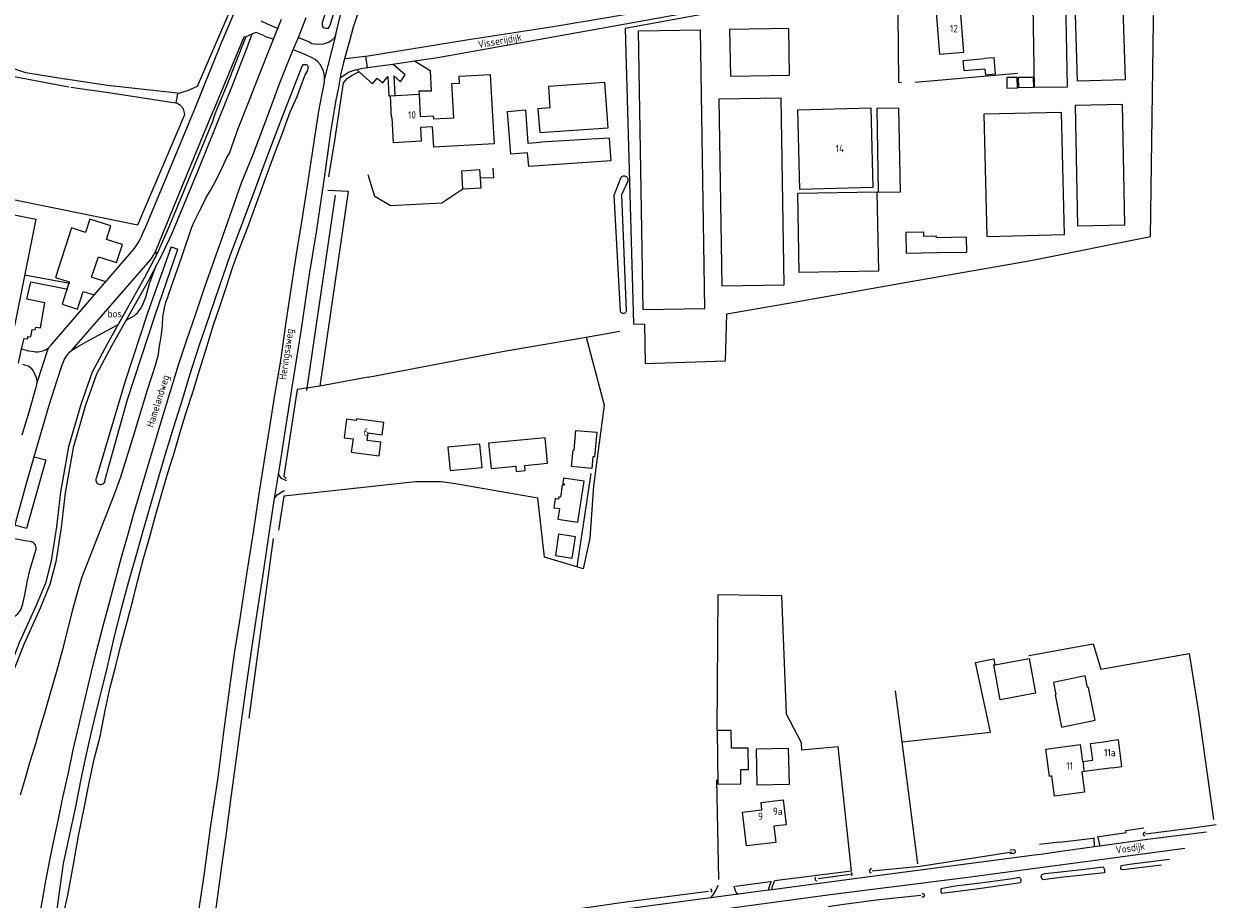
# Model space of a CAD drawing. Header units: metres. Extents: x 233829 to 239427, y 444283 to 448222.
# Tile 133 of 171: x 237457 to 237860, y 445595 to 445891. Entities that reach past the tile are written whole.
import ezdxf

# ---------------------------------------------------------------- set-up
doc = ezdxf.new("R2010")
doc.units = ezdxf.units.M
doc.header["$MEASUREMENT"] = 0
for name, color, linetype in [('BIJGEBOUW', 4, 'Continuous'), ('DAKRAND', 4, 'Continuous'), ('DAKRAND-BYG', 4, 'Continuous'), ('FUNKTIEAAND', 253, 'Continuous'), ('HEG', 253, 'Continuous'), ('HEK', 253, 'Continuous'), ('HOOFDGEBOUW', 4, 'Continuous'), ('HOUTWAL', 253, 'Continuous'), ('HUISNUMMER', 253, 'Continuous'), ('INSTEEKSLOOT', 153, 'Continuous'), ('KANTVERH', 253, 'Continuous'), ('MIDSLTGREPPEL', 253, 'Continuous'), ('OVLIJNOBJ', 253, 'Continuous'), ('RASTER', 253, 'Continuous'), ('STRAATNAAM', 253, 'Continuous'), ('TUSSENMUUR', 253, 'Continuous')]:
    doc.layers.add(name, color=color, linetype=linetype)
doc.styles.get("Standard").update_dxf_attribs({"font": 'iso.shx'})

msp = doc.modelspace()

# ---------------------------------------------------------------- linework, layer by layer
at = {"layer": 'BIJGEBOUW'}
msp.add_line((237654.44, 445855.68), (237653.27, 445871.04), dxfattribs=at)
for points in [[(237781.6, 445875.53), (237774.53, 445874.91), (237774.22, 445878.45), (237781.29, 445879.07)], [(237653.27, 445871.04), (237634.24, 445869.59), (237634.78, 445862.45), (237630.68, 445862.14), (237631.3, 445854.11)], [(237654.7, 445852.25), (237655.29, 445844.51), (237627.59, 445842.6), (237627.14, 445847.22), (237621.52, 445846.84), (237620.42, 445861.26), (237626.48, 445861.72), (237627.34, 445850.49), (237631.55, 445850.81)]]:
    msp.add_lwpolyline(points, dxfattribs=at)
at = {"layer": 'DAKRAND'}
msp.add_line((237595.43, 445858.7), (237602.28, 445859.1), dxfattribs=at)
for points in [[(237602.28, 445859.1), (237601.61, 445870.66), (237604.19, 445870.77), (237604.1, 445873.08), (237614.55, 445873.69), (237615.37, 445859.7)], [(237615.37, 445859.7), (237615.89, 445850.31), (237595.53, 445849.18), (237595.15, 445855.99)], [(237765.33, 445813.62), (237775.46, 445813.73), (237775.4, 445818.73), (237765.27, 445818.61)]]:
    msp.add_lwpolyline(points, dxfattribs=at)
at = {"layer": 'DAKRAND-BYG'}
for p, q in [((237631.3, 445854.11), (237654.44, 445855.68)), ((237654.7, 445852.25), (237631.55, 445850.81)), ((237605.06, 445841.22), (237611.02, 445841.64)), ((237605.37, 445835.01), (237605.06, 445841.22)), ((237611.02, 445841.64), (237611.2, 445838.7)), ((237784.97, 445674.45), (237796.52, 445676.59))]:
    msp.add_line(p, q, dxfattribs=at)
for points in [[(237781.6, 445875.53), (237781.77, 445873.61), (237785.18, 445873.91), (237784.71, 445879.36), (237781.29, 445879.07)], [(237611.2, 445838.7), (237611.41, 445835.36), (237605.37, 445835.01)], [(237614.9, 445740.72), (237623.2, 445741.53), (237623.37, 445739.7), (237626.43, 445740), (237626.26, 445741.75), (237633.95, 445742.5), (237633.12, 445751.1), (237614.08, 445749.24), (237614.9, 445740.72)], [(237642.06, 445741.34), (237642.56, 445746.93), (237642.9, 445746.9), (237643.5, 445753.54), (237650.56, 445752.91), (237649.81, 445744.6), (237649.27, 445744.65), (237648.92, 445740.73), (237642.06, 445741.34)], [(237601.13, 445739.98), (237611.85, 445741.06), (237611.05, 445748.93), (237600.34, 445747.85), (237601.13, 445739.98)], [(237639.37, 445737.47), (237639.09, 445735.64), (237639.64, 445735.55), (237639.56, 445735.02), (237638.9, 445735.11), (237638.28, 445731.03), (237637.72, 445731.11), (237637.61, 445730.37), (237636.52, 445730.53), (237636.06, 445727.47), (237638.01, 445727.18), (237637.47, 445723.63), (237644.2, 445722.61), (237646.28, 445736.43), (237639.37, 445737.47)], [(237637.7, 445718.52), (237636.62, 445711.28), (237642.27, 445710.43), (237643.35, 445717.68), (237637.7, 445718.52)], [(237796.52, 445676.59), (237798.7, 445664.82), (237786.74, 445662.59), (237784.55, 445674.37), (237784.97, 445674.45)], [(237805.25, 445664.3), (237807.46, 445653.39), (237818.83, 445655.69), (237816.58, 445666.78), (237816.24, 445666.72), (237815.44, 445670.66), (237804.72, 445668.49), (237805.55, 445664.36), (237805.25, 445664.3)], [(237701.76, 445639.1), (237701.66, 445646.34), (237696, 445646.27), (237695.92, 445652.27), (237691.16, 445652.21)], [(237691.16, 445652.21), (237691.38, 445634.16), (237699.25, 445634.25), (237699.19, 445639.07), (237701.76, 445639.1)], [(237704.35, 445645.95), (237704.62, 445633.87), (237715.57, 445634.11), (237715.3, 445646.19), (237704.35, 445645.95)]]:
    msp.add_lwpolyline(points, dxfattribs=at)
at = {"layer": 'HEG'}
for p, q in [((237853.62, 445658.46), (237858.71, 445622.2)), ((237806.73, 445614.59), (237799.99, 445613.77))]:
    msp.add_line(p, q, dxfattribs=at)
for points in [[(237605.37, 445835.01), (237598.24, 445830.3), (237580.99, 445829.37), (237575.63, 445832.54), (237573.42, 445839.8)], [(237615.46, 445842.07), (237615.7, 445838.83), (237611.2, 445838.7)], [(237819.5, 445616.34), (237829.3, 445617.86), (237829.1, 445618.45), (237835.24, 445619.43)]]:
    msp.add_lwpolyline(points, dxfattribs=at)
at = {"layer": 'HEK'}
for p, q in [((237758.07, 445871.16), (237792.61, 445874.12)), ((237690.97, 445635.54), (237691.64, 445602)), ((237806.73, 445614.59), (237818.09, 445615.86)), ((237697.37, 445599.73), (237709.12, 445601.31))]:
    msp.add_line(p, q, dxfattribs=at)
for points in [[(237280.51, 445797.03), (237287.51, 445812.07), (237290.24, 445817.54), (237303.96, 445846.81), (237310.44, 445860.44), (237335.35, 445855.43), (237383.8, 445845.82), (237461.94, 445829.86), (237495.65, 445822.96), (237511.59, 445860.24), (237511.04, 445862.08), (237510.11, 445863.21), (237508.59, 445864.08), (237509.17, 445867.29), (237512.75, 445868.38), (237515.77, 445869.76), (237533.37, 445910.53)], [(237753.4, 445870.93), (237752.47, 445870.94), (237752.32, 445894.38), (237751.35, 445897.89), (237749.81, 445900.61), (237748.35, 445902.45), (237747.56, 445902.93)], [(237560.11, 445839.17), (237562.12, 445851.43), (237565.06, 445870.83), (237566.33, 445872.37), (237568.2, 445873.61), (237570.08, 445874.46), (237570.36, 445874.56)], [(237710.6, 445601.56), (237736.59, 445604.86), (237732.1, 445646.74), (237719.62, 445645.66)]]:
    msp.add_lwpolyline(points, dxfattribs=at)
at = {"layer": 'HOOFDGEBOUW'}
for p, q in [((237664.68, 445888.41), (237685.58, 445888.76)), ((237666.21, 445794.35), (237664.68, 445888.41)), ((237687.1, 445794.7), (237685.58, 445888.76)), ((237389.5, 445839.29), (237461.25, 445824.86)), ((237666.21, 445794.35), (237687.1, 445794.7)), ((237824.58, 445639.68), (237815.03, 445638.44))]:
    msp.add_line(p, q, dxfattribs=at)
for points in [[(237811.56, 445912.87), (237827.57, 445913.38), (237828.88, 445871.95), (237812.87, 445871.44), (237811.56, 445912.87)], [(237808.55, 445910.9), (237809.28, 445869.47), (237798.31, 445869.27), (237797.58, 445910.71), (237808.55, 445910.9)], [(237773.35, 445895.29), (237765.08, 445894.6), (237766.25, 445880.58), (237774.51, 445881.26), (237773.35, 445895.29)], [(237695.4, 445888.92), (237695.66, 445873.14), (237715.64, 445873.47), (237715.38, 445889.25), (237695.4, 445888.92)], [(237792.48, 445872.73), (237788.92, 445872.65), (237789, 445869.11), (237792.55, 445869.18), (237792.48, 445872.73)], [(237797.89, 445872.84), (237797.96, 445869.29), (237792.99, 445869.19), (237792.91, 445872.74), (237797.89, 445872.84)], [(237595.15, 445855.99), (237591.04, 445855.76), (237591.3, 445851.19), (237581.95, 445850.67), (237581.48, 445859.23), (237581.32, 445859.22), (237580.91, 445866.53), (237590.6, 445867.07), (237591.02, 445859.48), (237595.37, 445859.72), (237595.43, 445858.7)], [(237692.81, 445802.39), (237713.85, 445802.74), (237712.8, 445865.69), (237691.79, 445865.35), (237692.81, 445802.39)], [(237719.07, 445834.93), (237718.41, 445861.82), (237743.11, 445862.43), (237743.77, 445835.54), (237719.07, 445834.93)], [(237745.58, 445833.98), (237753.07, 445834.12), (237752.56, 445862.34), (237745.05, 445862.2), (237745.58, 445833.98)], [(237808.46, 445819.63), (237807.45, 445860.89), (237781.19, 445860.25), (237782.21, 445818.98), (237808.46, 445819.63)], [(237828.78, 445822.95), (237828.03, 445863.54), (237812.06, 445863.24), (237812.82, 445822.65), (237828.78, 445822.95)], [(237745.61, 445807.29), (237718.92, 445806.82), (237718.44, 445833.59), (237745.14, 445834.07), (237745.61, 445807.29)], [(237461.25, 445824.86), (237453.33, 445785.49), (237381.58, 445799.92)], [(237765.27, 445818.61), (237765.26, 445819.09), (237760.95, 445819.04), (237760.92, 445820.52), (237754.9, 445820.39), (237755.05, 445813.39), (237765.33, 445813.62)], [(237573.07, 445750.2), (237573.41, 445752.7), (237578.14, 445752.07), (237578.69, 445756.21), (237569.48, 445757.43), (237569.41, 445756.87), (237566.08, 445757.31), (237565.26, 445751.1), (237568.3, 445750.7), (237567.71, 445746.25), (237577.08, 445745.01), (237577.68, 445749.58), (237573.07, 445750.2)], [(237815.03, 445638.44), (237814.23, 445638.33), (237815.14, 445631.38), (237805.08, 445630.07), (237804.18, 445636.96), (237803.39, 445636.75), (237802.19, 445645.97), (237813.75, 445647.48), (237814.49, 445641.83), (237814.61, 445641.84)], [(237814.61, 445641.84), (237817.96, 445642.28), (237817.23, 445647.9), (237823.36, 445648.7)], [(237824.58, 445639.68), (237827.83, 445640.11), (237826.65, 445649.13), (237823.36, 445648.7)], [(237714.46, 445620.39), (237710.35, 445619.91), (237711, 445614.45), (237701.1, 445613.28), (237699.76, 445624.65), (237706.33, 445625.42), (237706.03, 445627.98), (237713.46, 445628.86), (237714.46, 445620.39)]]:
    msp.add_lwpolyline(points, dxfattribs=at)
at = {"layer": 'HOUTWAL'}
for p, q in [((237562.32, 445832.99), (237552.56, 445767.03)), ((237648.55, 445738.98), (237643.79, 445707.5)), ((237533.23, 445656.44), (237541.49, 445717.04))]:
    msp.add_line(p, q, dxfattribs=at)
at = {"layer": 'INSTEEKSLOOT'}
for p, q in [((237553.16, 445876.31), (237553.17, 445876.21)), ((237506.92, 445815.5), (237509.16, 445814.75)), ((237519.92, 445792.44), (237516.36, 445782.29)), ((237789.97, 445611.92), (237791.42, 445612.09)), ((237791.29, 445610.73), (237790, 445610.59))]:
    msp.add_line(p, q, dxfattribs=at)
for points in [[(237574.38, 445935.55), (237569.79, 445924.37), (237565.55, 445913.51), (237563.24, 445907.04), (237560.71, 445899.87), (237557.92, 445891.24), (237557.94, 445890.14), (237558.26, 445889.55), (237559.16, 445889.32), (237560.01, 445889.34), (237560.4, 445889.9), (237560.68, 445890.66), (237562.17, 445895.5), (237564.04, 445901.05), (237565.77, 445906.35), (237567.61, 445910.95), (237571.62, 445921.31), (237574.88, 445929.35)], [(237514.32, 445766.82), (237516.5, 445773.93), (237519.11, 445782.05), (237521.15, 445788.86), (237523.35, 445795.33), (237525.64, 445802.09), (237527.79, 445808.8), (237530.23, 445815.47), (237532.77, 445822.19), (237535.88, 445830.48), (237538.79, 445838.61), (237541.61, 445846.24), (237544.48, 445853.92), (237547.12, 445861.09), (237549.4, 445866.25), (237551.19, 445870.85), (237552.18, 445873.63), (237552.9, 445874.85), (237553.17, 445875.86), (237553.16, 445876.31), (237553.1, 445876.76), (237552.55, 445876.99), (237551.9, 445876.98), (237551.35, 445876.91), (237551.06, 445876.41), (237544.41, 445859.37), (237539.04, 445845.27), (237534.56, 445833.3), (237530.61, 445822.89), (237526.75, 445812.43), (237523.14, 445802.03), (237519.92, 445792.44)], [(237658.57, 445793.74), (237656.46, 445832.98), (237658.82, 445839.07)], [(237658.82, 445839.07), (237659.05, 445839.26), (237659.31, 445839.4), (237659.61, 445839.47), (237659.91, 445839.47), (237660.2, 445839.41), (237660.47, 445839.28), (237660.71, 445839.09), (237660.89, 445838.86), (237661.02, 445838.58), (237661.08, 445838.29), (237661.08, 445837.99), (237661.01, 445837.7)], [(237661.01, 445837.7), (237658.89, 445833.08), (237660.51, 445793.93)], [(237506.92, 445815.5), (237498.93, 445793.17), (237491.35, 445770.2), (237481.73, 445737.71)], [(237484.64, 445736.99), (237492.22, 445763.97), (237501.52, 445792.43), (237509.16, 445814.75)], [(237660.51, 445793.93), (237660.47, 445793.68), (237660.36, 445793.45), (237660.2, 445793.25), (237659.99, 445793.1), (237659.75, 445793.01), (237659.5, 445792.98), (237659.24, 445793.02), (237659.01, 445793.13), (237658.81, 445793.29), (237658.66, 445793.5), (237658.57, 445793.74)], [(237516.36, 445782.29), (237513.14, 445772.15), (237510.73, 445764.23), (237507.7, 445754.59), (237505.06, 445745.92), (237501.31, 445733.11), (237497.56, 445720.3), (237495.26, 445711.83), (237492.39, 445702.05), (237490.09, 445693.33), (237487.71, 445684.06), (237484.94, 445672.23), (237482.01, 445660.74), (237479.78, 445651.27), (237478.02, 445643.22), (237476.31, 445635.22), (237474.7, 445627.02), (237472.67, 445617.66), (237470.51, 445607.34), (237467.72, 445587.94)], [(237479.23, 445634.54), (237480.99, 445642.59), (237482.91, 445650.25), (237484.6, 445659.05), (237486.36, 445666.9), (237488.25, 445674.11), (237489.93, 445681.06), (237492.05, 445688.92), (237494.07, 445696.58), (237495.72, 445703.03), (237497.31, 445709.53), (237499.58, 445717.29), (237501.8, 445725.16), (237504.24, 445733.78), (237505.91, 445739.53), (237508.19, 445746.64), (237510, 445752.94), (237512.04, 445759.6), (237514.32, 445766.82)], [(237481.73, 445737.71), (237481.61, 445737.48), (237481.53, 445737.22), (237481.5, 445736.97)], [(237481.5, 445736.97), (237481.51, 445736.62), (237481.6, 445736.29), (237481.77, 445735.99), (237481.99, 445735.73), (237482.26, 445735.52), (237482.57, 445735.38), (237482.91, 445735.3), (237483.25, 445735.31), (237483.59, 445735.38), (237483.9, 445735.53), (237484.17, 445735.74), (237484.39, 445736.01), (237484.54, 445736.31), (237484.63, 445736.65), (237484.64, 445736.99)], [(237470.17, 445588.25), (237472.02, 445596.61), (237473.93, 445607.07), (237475.7, 445616.68), (237477.53, 445625.98), (237479.23, 445634.54)], [(237835.62, 445617.94), (237835.16, 445617.75), (237834.93, 445617.39), (237834.94, 445616.99), (237835.23, 445616.82), (237835.57, 445616.8)], [(237791.42, 445612.09), (237791.59, 445611.96), (237791.72, 445611.79), (237791.79, 445611.58), (237791.8, 445611.37), (237791.75, 445611.16), (237791.64, 445610.97), (237791.48, 445610.83), (237791.29, 445610.73)], [(237841.14, 445606.74), (237828.26, 445605.16), (237827.45, 445605.45), (237827.4, 445605.88), (237827.58, 445606.72), (237830.36, 445607.08), (237843.92, 445608.79)], [(237724.51, 445602.72), (237724.21, 445602.38), (237724.23, 445601.85), (237724.48, 445601.59), (237724.88, 445601.49)], [(237736.36, 445604.37), (237736.66, 445604.14), (237736.7, 445603.59), (237736.57, 445603.34), (237736.35, 445603.18)], [(237743.34, 445605.67), (237742.79, 445605.38), (237742.6, 445605.04), (237742.64, 445604.59), (237742.79, 445604.27), (237743.22, 445604.16)], [(237793.28, 445602.59), (237790.84, 445602.21), (237780.98, 445600.8), (237771.49, 445599.67)], [(237793.59, 445600.9), (237793.75, 445601.14), (237793.84, 445601.4), (237793.86, 445601.68), (237793.8, 445601.96), (237793.69, 445602.21), (237793.51, 445602.42), (237793.28, 445602.59)], [(237801.19, 445601.86), (237800.95, 445602.03), (237800.77, 445602.25), (237800.64, 445602.52), (237800.59, 445602.8), (237800.62, 445603.09), (237800.71, 445603.37), (237800.88, 445603.61), (237801.1, 445603.8)], [(237801.1, 445603.8), (237801.96, 445603.93), (237814.25, 445605.35), (237821.51, 445606.18), (237821.83, 445605.59), (237821.92, 445604.98), (237821.93, 445604.21), (237807.07, 445602.59), (237801.19, 445601.86)], [(237688.87, 445598.85), (237689.15, 445598.69), (237689.25, 445598.37), (237689.3, 445598.03), (237689.09, 445597.64)], [(237771.49, 445599.67), (237766.73, 445598.79), (237766.67, 445598.16), (237766.66, 445597.74), (237766.94, 445597.36), (237779.51, 445598.95), (237791.27, 445600.61), (237793.59, 445600.9)], [(237760.37, 445597.22), (237760.81, 445597.17), (237761.12, 445596.79), (237761.1, 445596.45), (237761.01, 445596.15), (237760.73, 445596.03), (237760.26, 445596.03)]]:
    msp.add_lwpolyline(points, dxfattribs=at)
at = {"layer": 'KANTVERH'}
for p, q in [((237539.71, 445890.59), (237537.29, 445891.65)), ((237542.89, 445889.23), (237539.71, 445890.6)), ((237531.44, 445886.31), (237521.1, 445861.28)), ((237535.65, 445887.89), (237534.2, 445887.26)), ((237538.42, 445886.73), (237535.65, 445887.89)), ((237538.39, 445886.66), (237541.53, 445885.64)), ((237558.68, 445871.93), (237562.54, 445886.87)), ((237572.57, 445879.83), (237573.09, 445875.99)), ((237582.04, 445873.19), (237582.38, 445866.61)), ((237466.11, 445781.99), (237493.67, 445813.9)), ((237473.49, 445780.73), (237499.93, 445811.17)), ((237457.47, 445806.07), (237472.7, 445803.29)), ((237461.63, 445769.41), (237465.49, 445781.44)), ((237464.58, 445743.59), (237458.07, 445720.49)), ((237460.7, 445744.68), (237464.58, 445743.59)), ((237458.07, 445720.49), (237454.17, 445721.59)), ((237818.53, 445612.94), (237818.49, 445616.06)), ((237819.65, 445616.09), (237820.34, 445613.19))]:
    msp.add_line(p, q, dxfattribs=at)
for points in [[(237549.88, 445886.19), (237553.52, 445884.68), (237554.43, 445884.2), (237555.53, 445884.03), (237556.79, 445883.96), (237558.34, 445884.04), (237560.03, 445884.58), (237561.26, 445885.36), (237562.24, 445886.44), (237562.66, 445887.7), (237563.88, 445892.94), (237565.65, 445898.74), (237567.27, 445903.98), (237569.01, 445908.93), (237571.03, 445914.34), (237572.97, 445919.19), (237575.42, 445925.61)], [(237497.32, 445820.08), (237498.28, 445822.07), (237506.52, 445841.69), (237514.71, 445861.52), (237523.83, 445884.17), (237535.35, 445911.38), (237536.26, 445913.64)], [(237576.59, 445876.47), (237581.71, 445877.21), (237589.1, 445878.29), (237596.92, 445879.43), (237660.3, 445890.76), (237681.45, 445894.58), (237704.54, 445898.65), (237718.68, 445901.59), (237742.34, 445905.85), (237743.93, 445905.8), (237745.27, 445905.59), (237746.66, 445905.2), (237747.62, 445904.6), (237749.1, 445902.72), (237750.33, 445900.85)], [(237700.25, 445900.86), (237682.41, 445897.82), (237662, 445894.16), (237661.93, 445894.14), (237635.87, 445889.82), (237606.64, 445885.34), (237573.45, 445879.93), (237565.62, 445879.01)], [(237509.02, 445867.34), (237485.42, 445869.98), (237471.24, 445872.14), (237471.09, 445872.17), (237457.88, 445874.23), (237448.49, 445877.26), (237450.89, 445893.99)], [(237490.17, 445710.81), (237492.39, 445718.52), (237494.38, 445725.53), (237500.63, 445746.71), (237504.06, 445758.31), (237506.62, 445766.43), (237509.55, 445775.97), (237512.2, 445784.14), (237515.2, 445792.88), (237518.34, 445801.97), (237521.48, 445810.96), (237524.43, 445819.49), (237527.53, 445828.17), (237530.67, 445837.11), (237534.5, 445846.47), (237537.51, 445854.45), (237540.76, 445863.24), (237543.58, 445870.87), (237546.8, 445878.71), (237548.03, 445881.74), (237550.11, 445886.8), (237552.52, 445892.92)], [(237498.94, 445767.2), (237501.74, 445775.88), (237502.61, 445779.31), (237502.91, 445781.27), (237503.17, 445783.23), (237503.65, 445785.94), (237504.03, 445788.91), (237504.16, 445791.86), (237504.69, 445794.88), (237505.14, 445796.84), (237505.75, 445798.51), (237506.13, 445799.62), (237510.58, 445812.2), (237513.95, 445822.14), (237514.66, 445823.91), (237515.71, 445825.99), (237517, 445828.72), (237518.67, 445831.92), (237520.31, 445834.81), (237522.18, 445838.26), (237523.42, 445840.79), (237524.61, 445843.23), (237525.71, 445845.66), (237526.57, 445847.18), (237529.58, 445855.41), (237533.45, 445865.32), (237536.85, 445874.01), (237540.29, 445882.81), (237544.17, 445892.42)], [(237569.82, 445893.98), (237568.32, 445889.69), (237567.13, 445884.9), (237566.25, 445881.78), (237565.1, 445877.79), (237564.23, 445874.02), (237563.39, 445869.34), (237562.5, 445865.06), (237560.83, 445855.01), (237558.52, 445838.83), (237555.93, 445821.29), (237553.36, 445805.46), (237550.64, 445787.07), (237547.69, 445768.17), (237545.42, 445753.89), (237543.52, 445741.38), (237541.73, 445730.57), (237540.04, 445719.41), (237537.7, 445704.13), (237535.79, 445692.02), (237533.89, 445679.11), (237532.01, 445665.84), (237530.26, 445652.93), (237528.85, 445642.93), (237526.98, 445628.87), (237525.37, 445616.81), (237523.86, 445606.46)], [(237534.2, 445887.26), (237532.47, 445882.68), (237527.42, 445869.61), (237516.15, 445841.72), (237507.2, 445820.01)], [(237532.13, 445886.46), (237530.75, 445883.08), (237525.72, 445870.13), (237521.82, 445860.65)], [(237534.2, 445887.26), (237532.13, 445886.46), (237531.44, 445886.31)], [(237432.23, 445880.59), (237447.91, 445874.14), (237472.36, 445869.52), (237472.4, 445869.51)], [(237526.1, 445661.79), (237528.26, 445678.27), (237530.05, 445689.28), (237532.42, 445705.06), (237534.82, 445719.84), (237536.63, 445732.1), (237538.71, 445745.62), (237540.2, 445754.72), (237541.95, 445765.43), (237543.92, 445777.19), (237545.68, 445789.25), (237547.32, 445800.51), (237549.22, 445813.02), (237551.06, 445823.98), (237552.84, 445835.39), (237554.44, 445845.84), (237555.57, 445853.18), (237556.73, 445861.32), (237557.84, 445867.16), (237558.65, 445871.08), (237558.68, 445871.93), (237558.71, 445872.78), (237558.58, 445873.83), (237558.3, 445874.93), (237557.83, 445875.97), (237557.3, 445876.96), (237556.43, 445877.94), (237555.56, 445878.77), (237554.29, 445879.44), (237552.87, 445880.16), (237551.2, 445880.82), (237548.17, 445882.05)], [(237563.96, 445872.52), (237566.73, 445874.48), (237569.01, 445875.28), (237571.65, 445875.8), (237576.59, 445876.47)], [(237582.04, 445873.19), (237584.3, 445871.23), (237585.93, 445873.63), (237581.71, 445877.21)], [(237589.1, 445878.29), (237594.3, 445875.06), (237594.66, 445868.1), (237590.54, 445868.03), (237590.6, 445867.07)], [(237569.45, 445875.37), (237574.87, 445870.55), (237576.42, 445872.48), (237578.39, 445870.92), (237580.01, 445872.97)], [(237580.01, 445872.97), (237580.35, 445866.5), (237580.91, 445866.53)], [(237473.09, 445869.41), (237486.58, 445867.5), (237508.34, 445864.17)], [(237521.82, 445860.65), (237520.89, 445857.87), (237506.42, 445822.67), (237502.29, 445813.53), (237497.84, 445804.93), (237485.46, 445782.94), (237480.27, 445773.18), (237476.53, 445762.58), (237472.27, 445748.01), (237469.6, 445732.69), (237468.24, 445720.99), (237466.48, 445709.54), (237464.46, 445702.01), (237461.27, 445694.2), (237455.67, 445681.87), (237450.3, 445668.06), (237447.63, 445659.81), (237446.95, 445650.6), (237446.63, 445643.39), (237445.06, 445636.02), (237441.8, 445625.23), (237438.16, 445614.78), (237432.76, 445605.2), (237426.74, 445597.26)], [(237499.93, 445811.17), (237500.54, 445811.94), (237500.9, 445812.44), (237501.23, 445813), (237501.77, 445814.18), (237508.96, 445831.79), (237515.49, 445847.72), (237521.1, 445861.28)], [(237484.85, 445803.7), (237480.07, 445805.26), (237482.38, 445812.18), (237488.49, 445810.22), (237490.49, 445816.26), (237485.05, 445818.02), (237486.57, 445822.61), (237479.44, 445824.9), (237477.96, 445820.37), (237473.3, 445821.88), (237467.91, 445805.22), (237472.53, 445803.66), (237470.12, 445796.21), (237475.31, 445794.53), (237477.27, 445800.43), (237480.99, 445799.28)], [(237507.2, 445820.01), (237503.73, 445812.84), (237499.25, 445804.17), (237486.88, 445782.18), (237481.74, 445772.53), (237478.05, 445762.09), (237473.83, 445747.64), (237471.19, 445732.46), (237469.83, 445720.78), (237468.04, 445709.21), (237465.98, 445701.5), (237462.75, 445693.58), (237457.15, 445681.26), (237451.8, 445667.52), (237449.21, 445659.5), (237448.55, 445650.48), (237448.22, 445643.18), (237446.61, 445635.61), (237443.33, 445624.74), (237439.62, 445614.12), (237434.1, 445604.32), (237427.84, 445596.07)], [(237493.67, 445813.9), (237494.41, 445814.85), (237495.1, 445815.83), (237495.74, 445816.85), (237496.33, 445817.9), (237496.86, 445818.98), (237497.34, 445820.09)], [(237455.43, 445776.22), (237456.45, 445781.11), (237457.36, 445784.58), (237458.57, 445784.41), (237458.6, 445785.22), (237459.55, 445785.19), (237460, 445787.65), (237461, 445787.48), (237461.28, 445788.43), (237462.79, 445788.22), (237464.24, 445796.62), (237458.25, 445797.83), (237459.51, 445803.66), (237472.05, 445801.25)], [(237453.89, 445720.56), (237458.22, 445736.08), (237461.83, 445748.59), (237465.71, 445762.1), (237468.42, 445770.48), (237470.13, 445775.67), (237470.54, 445776.7), (237470.86, 445777.35), (237471.57, 445778.56), (237472.61, 445779.97), (237473.49, 445780.73)], [(237456.45, 445781.11), (237458.81, 445780.46), (237460.56, 445780.21)], [(237460.57, 445780.18), (237461.24, 445780.11), (237461.92, 445780.1), (237462.58, 445780.17), (237463.24, 445780.31), (237463.89, 445780.52), (237464.5, 445780.79), (237465.08, 445781.13), (237465.62, 445781.54), (237466.11, 445781.99)], [(237456.77, 445775.91), (237457.48, 445775.72), (237458.73, 445775.4), (237459.71, 445774.58), (237460.28, 445773.79), (237460.85, 445772.8), (237461.28, 445771.66), (237461.55, 445770.61), (237461.58, 445769.46), (237461.17, 445767.75), (237458.95, 445760.04), (237456.54, 445751.97)], [(237466.1, 445664.47), (237468.31, 445672.23), (237470.43, 445680.09), (237472.13, 445686.64), (237473.58, 445692.64), (237474.97, 445697.58), (237476.12, 445701.56), (237476.72, 445703.73), (237477.29, 445705.39), (237477.86, 445706.66), (237478.66, 445708.78), (237482.53, 445718.54), (237485.73, 445726.83), (237487.53, 445731.48), (237488.61, 445734.21), (237489.93, 445737.84), (237490.39, 445739.36), (237494.53, 445752.78), (237498.94, 445767.2)], [(237545.83, 445736.66), (237545.58, 445736.63), (237544.14, 445737.31), (237543.56, 445738.12), (237543.13, 445739)], [(237541.71, 445730.48), (237542.69, 445731.77), (237544.6, 445733.03), (237545.28, 445733.23)], [(237456.32, 445553.87), (237457.23, 445559.85), (237458.01, 445564.78), (237458.97, 445570.71), (237459.95, 445576.09), (237461.01, 445582.02), (237462.26, 445588.31), (237463.36, 445594.3), (237464.59, 445601.54), (237466.07, 445609.08), (237467.5, 445616.18), (237468.85, 445622.37), (237470.33, 445629.62), (237472.24, 445637.97), (237473.9, 445645.72), (237475.76, 445653.88), (237477.99, 445663.45), (237479.94, 445671.61), (237481.63, 445678.51), (237484.02, 445687.63), (237486.13, 445695.44), (237488.24, 445703.55), (237490.17, 445710.81)], [(237456.09, 445630.58), (237457.94, 445636.93), (237459.19, 445641.42), (237461, 445647.12), (237462.66, 445653.02), (237464.24, 445658.16), (237466.1, 445664.47)], [(237510.22, 445414.48), (237510.32, 445417.13), (237510.34, 445424.32), (237510.61, 445433.94), (237511, 445447.22), (237511.38, 445458.24), (237511.79, 445468.52), (237512.09, 445480.89), (237512.19, 445491.46), (237512.59, 445502.04), (237513.71, 445532.66), (237513.89, 445552.44), (237514.54, 445566.98), (237514.96, 445572.6), (237515.1, 445577.01), (237515.57, 445582.83), (237515.86, 445587.34), (237516.61, 445593.62), (237518.08, 445603.27), (237520.2, 445619.34), (237522.75, 445636.33), (237524.68, 445651.7), (237526.1, 445661.79)], [(237856.38, 445617.98), (237835.51, 445615.31), (237820.34, 445613.19), (237818.53, 445612.94), (237807.16, 445611.35), (237800.5, 445610.42), (237798.29, 445610.11), (237742.59, 445602.89), (237709.67, 445598.51), (237708.48, 445598.35), (237698.24, 445596.99), (237689.04, 445595.77), (237684.83, 445595.21), (237638.87, 445589.11), (237602.36, 445584.35), (237551.58, 445577.96), (237533.14, 445575.53)], [(237534.65, 445571.11), (237562.89, 445574.95), (237601.27, 445579.8), (237642.57, 445585.31), (237688.08, 445591.22), (237707.76, 445593.92), (237714.54, 445594.86), (237729.34, 445596.9), (237773.23, 445602.43), (237816.28, 445608.12), (237849.01, 445612.54)], [(237523.86, 445606.46), (237523.02, 445599.68), (237521.95, 445592.29), (237520.98, 445584.66), (237520.9, 445583.76), (237520.88, 445582.65), (237520.9, 445581.65), (237521.13, 445580.41), (237521.45, 445579.46), (237521.88, 445578.47), (237522.6, 445577.49), (237523.43, 445576.61), (237524.35, 445575.78), (237525.46, 445575.1), (237526.83, 445574.68), (237528.33, 445574.52), (237530.23, 445574.67), (237532.53, 445574.97)], [(237689.04, 445595.77), (237690.12, 445597.1), (237690.81, 445598.28), (237691.3, 445599.49), (237691.52, 445600.04)], [(237696.8, 445599.78), (237697.23, 445598.27), (237697.64, 445597.58), (237698.24, 445596.99)], [(237708.48, 445598.35), (237708.93, 445600.05), (237709.51, 445601.42)], [(237710.47, 445601.41), (237709.67, 445599.27), (237709.67, 445598.51)]]:
    msp.add_lwpolyline(points, dxfattribs=at)
at = {"layer": 'MIDSLTGREPPEL'}
for p, q in [((237759.75, 445606.49), (237790.77, 445611.32)), ((237743.57, 445604.91), (237759.75, 445606.49)), ((237725.31, 445602.32), (237736.05, 445603.74))]:
    msp.add_line(p, q, dxfattribs=at)
for points in [[(237859.62, 445620.37), (237850.83, 445619.14), (237835.82, 445617.28)], [(237688.23, 445597.89), (237661.17, 445594.36), (237633.08, 445590.39), (237556.84, 445580.69), (237531.51, 445577.42)], [(237759.98, 445596.57), (237744.84, 445595), (237733.14, 445593.41), (237728.62, 445592.76)]]:
    msp.add_lwpolyline(points, dxfattribs=at)
at = {"layer": 'OVLIJNOBJ'}
msp.add_line((237501.96, 445812.89), (237501.77, 445814.19), dxfattribs=at)
for points in [[(237713.38, 445896.81), (237713.18, 445898.97), (237660.16, 445889.25), (237662.92, 445789.5), (237666.72, 445789.38), (237666.93, 445776.09), (237694.02, 445777.04)], [(237491.7, 445790.76), (237494.39, 445792.23), (237494.97, 445792.74), (237495.56, 445793.26), (237496.1, 445794.02), (237496.77, 445794.94), (237497.54, 445796.61), (237498.34, 445798.58), (237499.63, 445803.17), (237501.98, 445809.44)], [(237473.58, 445780.77), (237475.11, 445781.7), (237478.52, 445783.54), (237489.05, 445789.31)], [(237446.46, 445691.74), (237449.19, 445690.75), (237451.15, 445690.5), (237452.7, 445690.43), (237454, 445690.77), (237455.23, 445691.65), (237456.15, 445692.97), (237456.9, 445694.99), (237457.58, 445698.06), (237458.33, 445702.34), (237459.28, 445706.42), (237461.37, 445713.43), (237461.36, 445713.98), (237461.13, 445714.97), (237460.46, 445715.66), (237459.4, 445716.03), (237457.55, 445716.24), (237452.96, 445717.12)]]:
    msp.add_lwpolyline(points, dxfattribs=at)
at = {"layer": 'RASTER'}
for p, q in [((237837.47, 445819.01), (237838.98, 445923.1)), ((237646.94, 445785.05), (237658.41, 445787.05)), ((237544.98, 445731.37), (237543.14, 445719.88)), ((237753.61, 445648.41), (237751.36, 445665.63)), ((237758.97, 445607.22), (237753.61, 445648.41))]:
    msp.add_line(p, q, dxfattribs=at)
for points in [[(237557.19, 445768.49), (237566.79, 445834.22), (237559.77, 445834.55)], [(237694.02, 445777.04), (237694.42, 445792.89), (237714.61, 445796.43), (237757.13, 445803.88), (237797.11, 445810.88), (237837.47, 445819.01)], [(237573.45, 445771.54), (237619.34, 445780.26), (237646.94, 445785.05)], [(237646.94, 445785.05), (237653.02, 445762.08), (237649.43, 445734.87), (237648.23, 445717.13), (237645.98, 445706.84), (237643.79, 445707.5)], [(237573.45, 445771.54), (237557.14, 445768.49), (237549.46, 445767.31), (237544.9, 445738.06), (237545.77, 445737.43)], [(237643.79, 445707.5), (237632.95, 445710.76), (237630.72, 445730.68), (237602.25, 445735.65), (237598.07, 445736.21), (237589.39, 445736.23), (237544.98, 445731.37)], [(237691.16, 445652.21), (237691.51, 445698.18), (237712.96, 445697.79), (237714.5, 445657.88), (237719.56, 445648.19), (237719.62, 445645.66)], [(237796.41, 445677.61), (237818.14, 445681.55), (237820.7, 445672.93), (237850.46, 445678.28), (237853.62, 445658.46)], [(237753.61, 445648.41), (237783.48, 445651.66), (237778.42, 445675.15), (237784.61, 445676.46), (237784.97, 445674.45)]]:
    msp.add_lwpolyline(points, dxfattribs=at)
at = {"layer": 'TUSSENMUUR'}
msp.add_lwpolyline([(237814.61, 445641.84), (237814.82, 445640.41), (237814.74, 445640.4), (237815.03, 445638.44)], dxfattribs=at)

# ---------------------------------------------------------------- texts
at = {"layer": 'FUNKTIEAAND'}
msp.add_text('bos', height=2.5, dxfattribs=at).set_placement((237485.51, 445791.71))
at = {"layer": 'HUISNUMMER'}
for s, p in [('12', (237769.8, 445887.93)), ('10', (237586.89, 445858.82)), ('14', (237731.23, 445847.46)), ('6', (237571.92, 445751.72)), ('11a', (237821.81, 445643.57)), ('11', (237809.01, 445639)), ('9', (237705, 445622)), ('9a', (237710.01, 445623.71))]:
    msp.add_text(s, height=2.5, dxfattribs=at).set_placement(p)
at = {"layer": 'STRAATNAAM'}
for s, rotation, p in [('Visserijdijk', 10.0844, (237610.71, 445882.57)), ('Heringsaweg', 81.8293, (237545.71, 445770.54)), ('Hamelandweg', 72.4169, (237500.85, 445754.37)), ('Vosdijk', 7.9356, (237825.89, 445610.66))]:
    msp.add_text(s, height=2.5, rotation=rotation, dxfattribs=at).set_placement(p)

doc.saveas('drawing.dxf')
